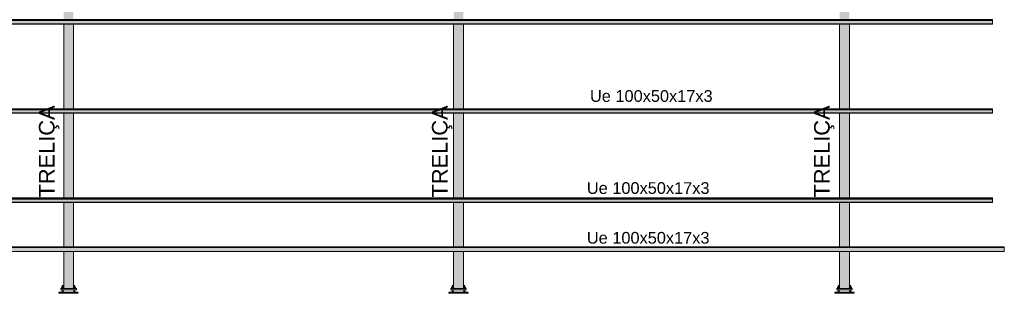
# Model space of a CAD drawing. Header units: metres. Extents: x 10.9 to 53.4, y -75.7 to 7.5.
# Tile 2 of 14: x 22.6 to 35.2, y -68.4 to -64.8. Entities that reach past the tile are written whole.
import ezdxf

# ---------------------------------------------------------------- set-up
doc = ezdxf.new("R2010")
doc.units = ezdxf.units.M
for name, color, linetype, lineweight in [('A-GENM', 7, 'Continuous', 18), ('A-GLAZ-CWMG', 7, 'Continuous', 18), ('G-ANNO-TEXT', 7, 'Continuous', 9), ('S-BEAM', 7, 'Continuous', 18)]:
    doc.layers.add(name, color=color, linetype=linetype, lineweight=lineweight)
doc.styles.add('Arial', font='arial.ttf', dxfattribs={"height": 0.15})
doc.styles.add('Arial_2', font='arial.ttf', dxfattribs={"height": 0.2})

# ---------------------------------------------------------------- blocks, each defined once
blk = doc.blocks.new('09-base-com-chumbadores-060523 - 09-base-com-chumbadores-060523-2683711-TRAVAMENTO DAS TRELIÇAS')
at = {"layer": 'A-GENM', "true_color": 0x7f7f7f}
blk.add_hatch(color=8, dxfattribs=at).paths.add_polyline_path([(28.278, -68.312), (28.308, -68.312), (28.308, -68.296), (28.108, -68.296), (28.108, -68.312), (28.187, -68.312)])
at = {"layer": 'A-GENM'}
for p, q in [((28.108, -68.296), (28.308, -68.296)), ((28.108, -68.296), (28.108, -68.312)), ((28.308, -68.312), (28.308, -68.296)), ((28.308, -68.312), (28.108, -68.312))]:
    blk.add_line(p, q, dxfattribs=at)
blk = doc.blocks.new('Chumbador - Chumbador-V18-TRAVAMENTO DAS TRELIÇAS')
at = {"layer": 'A-GENM', "true_color": 0x7f7f7f}
for points in [[(28.28, -68.262), (28.283, -68.262), (28.283, -68.258), (28.277, -68.258), (28.277, -68.262), (28.28, -68.262)], [(28.289, -68.262), (28.289, -68.262), (28.289, -68.258), (28.283, -68.258), (28.283, -68.262), (28.289, -68.262)], [(28.271, -68.346), (28.276, -68.343), (28.277, -68.338), (28.277, -68.336), (28.275, -68.34), (28.271, -68.342), (28.271, -68.346)]]:
    blk.add_hatch(color=8, dxfattribs=at).paths.add_polyline_path(points)
h = blk.add_hatch(color=8, dxfattribs=at)
h.paths.add_polyline_path([(28.162, -68.346), (28.271, -68.346), (28.271, -68.342), (28.146, -68.342), (28.146, -68.346), (28.148, -68.346)])
h.paths.add_polyline_path([(28.128, -68.346), (28.127, -68.342), (28.083, -68.342), (28.083, -68.346), (28.127, -68.346)])
at = {"layer": 'A-GENM'}
for p, q in [((28.277, -68.258), (28.277, -68.262)), ((28.283, -68.258), (28.277, -68.258)), ((28.289, -68.258), (28.283, -68.258)), ((28.289, -68.262), (28.289, -68.258)), ((28.127, -68.342), (28.083, -68.342)), ((28.083, -68.342), (28.083, -68.345)), ((28.271, -68.342), (28.14, -68.342))]:
    blk.add_line(p, q, dxfattribs=at)
at = {"layer": 'A-GENM', "flags": 128}
blk.add_lwpolyline([(28.277, -68.335), (28.274, -68.341), (28.271, -68.342)], dxfattribs=at)
blk = doc.blocks.new('Chumbador - Chumbador-V19-TRAVAMENTO DAS TRELIÇAS')
at = {"layer": 'A-GENM', "true_color": 0x7f7f7f}
for points in [[(28.127, -68.262), (28.133, -68.262), (28.133, -68.258), (28.127, -68.258), (28.127, -68.262)], [(28.139, -68.262), (28.139, -68.262), (28.139, -68.258), (28.133, -68.258), (28.133, -68.262), (28.139, -68.262)], [(28.146, -68.346), (28.146, -68.342), (28.141, -68.34), (28.139, -68.337), (28.14, -68.341), (28.141, -68.344), (28.145, -68.346)]]:
    blk.add_hatch(color=8, dxfattribs=at).paths.add_polyline_path(points)
h = blk.add_hatch(color=8, dxfattribs=at)
h.paths.add_polyline_path([(28.146, -68.346), (28.271, -68.346), (28.271, -68.342), (28.271, -68.342), (28.146, -68.342), (28.146, -68.345)])
h.paths.add_polyline_path([(28.288, -68.346), (28.333, -68.346), (28.333, -68.342), (28.289, -68.342), (28.289, -68.345)])
at = {"layer": 'A-GENM'}
for p, q in [((28.127, -68.258), (28.127, -68.262)), ((28.133, -68.258), (28.127, -68.258)), ((28.139, -68.258), (28.133, -68.258)), ((28.139, -68.262), (28.139, -68.258)), ((28.276, -68.342), (28.146, -68.342)), ((28.333, -68.342), (28.289, -68.342)), ((28.333, -68.345), (28.333, -68.342))]:
    blk.add_line(p, q, dxfattribs=at)
at = {"layer": 'A-GENM', "flags": 128}
blk.add_lwpolyline([(28.146, -68.342), (28.14, -68.339), (28.139, -68.335)], dxfattribs=at)
blk = doc.blocks.new('Porca - Porca-2380493-TRAVAMENTO DAS TRELIÇAS')
at = {"layer": 'A-GENM', "true_color": 0x7f7f7f}
for points in [[(28.283, -68.296), (28.283, -68.28), (28.271, -68.28), (28.271, -68.287), (28.267, -68.296), (28.278, -68.296)], [(28.283, -68.296), (28.299, -68.296), (28.299, -68.28), (28.283, -68.28)]]:
    blk.add_hatch(color=8, dxfattribs=at).paths.add_polyline_path(points)
at = {"layer": 'A-GENM'}
for p, q in [((28.267, -68.293), (28.267, -68.296)), ((28.271, -68.28), (28.283, -68.28)), ((28.283, -68.28), (28.299, -68.28)), ((28.283, -68.296), (28.283, -68.28)), ((28.299, -68.28), (28.299, -68.296))]:
    blk.add_line(p, q, dxfattribs=at)
blk = doc.blocks.new('Porca - Porca-V20-TRAVAMENTO DAS TRELIÇAS')
at = {"layer": 'A-GENM', "true_color": 0x7f7f7f}
for points in [[(28.117, -68.296), (28.133, -68.296), (28.133, -68.28), (28.117, -68.28)], [(28.149, -68.296), (28.149, -68.296), (28.149, -68.293), (28.149, -68.293), (28.146, -68.286), (28.146, -68.28), (28.133, -68.28), (28.133, -68.296), (28.149, -68.296)]]:
    blk.add_hatch(color=8, dxfattribs=at).paths.add_polyline_path(points)
at = {"layer": 'A-GENM'}
for p, q in [((28.117, -68.28), (28.133, -68.28)), ((28.117, -68.28), (28.117, -68.296)), ((28.133, -68.28), (28.146, -68.28)), ((28.133, -68.296), (28.133, -68.28)), ((28.149, -68.293), (28.149, -68.296))]:
    blk.add_line(p, q, dxfattribs=at)
blk = doc.blocks.new('Chumbador - Chumbador-V21-TRAVAMENTO DAS TRELIÇAS')
at = {"layer": 'A-GENM', "true_color": 0x7f7f7f}
h = blk.add_hatch(color=8, dxfattribs=at)
h.paths.add_polyline_path([(28.277, -68.339), (28.283, -68.339), (28.283, -68.312), (28.277, -68.312), (28.277, -68.325)])
h.paths.add_polyline_path([(28.283, -68.28), (28.283, -68.262), (28.277, -68.262), (28.277, -68.28), (28.283, -68.28)])
h = blk.add_hatch(color=8, dxfattribs=at)
h.paths.add_polyline_path([(28.283, -68.339), (28.289, -68.339), (28.289, -68.312), (28.283, -68.312), (28.283, -68.325)])
h.paths.add_polyline_path([(28.283, -68.28), (28.289, -68.28), (28.289, -68.262), (28.283, -68.262)])
h = blk.add_hatch(color=8, dxfattribs=at)
h.paths.add_polyline_path([(28.146, -68.352), (28.271, -68.352), (28.271, -68.346), (28.146, -68.346), (28.146, -68.351)])
h.paths.add_polyline_path([(28.083, -68.352), (28.144, -68.351), (28.133, -68.347), (28.13, -68.346), (28.128, -68.346), (28.083, -68.346), (28.083, -68.35)])
for points in [[(28.187, -68.358), (28.271, -68.358), (28.271, -68.352), (28.083, -68.352), (28.083, -68.358), (28.142, -68.358)], [(28.271, -68.352), (28.28, -68.348), (28.283, -68.339), (28.277, -68.339), (28.275, -68.344), (28.271, -68.346), (28.271, -68.35)], [(28.271, -68.352), (28.284, -68.347), (28.286, -68.346), (28.288, -68.345), (28.289, -68.343), (28.289, -68.339), (28.283, -68.339), (28.28, -68.348), (28.275, -68.35)]]:
    blk.add_hatch(color=8, dxfattribs=at).paths.add_polyline_path(points)
at = {"layer": 'A-GENM'}
for p, q in [((28.277, -68.262), (28.277, -68.28)), ((28.283, -68.262), (28.277, -68.262)), ((28.289, -68.262), (28.283, -68.262)), ((28.289, -68.28), (28.289, -68.262)), ((28.271, -68.346), (28.083, -68.346)), ((28.083, -68.346), (28.083, -68.352)), ((28.083, -68.352), (28.083, -68.358)), ((28.083, -68.358), (28.271, -68.358)), ((28.271, -68.358), (28.274, -68.357)), ((28.277, -68.312), (28.277, -68.339)), ((28.289, -68.339), (28.289, -68.312))]:
    blk.add_line(p, q, dxfattribs=at)
at = {"layer": 'A-GENM', "flags": 128}
for points in [[(28.277, -68.339), (28.274, -68.345), (28.271, -68.346)], [(28.287, -68.347), (28.289, -68.344), (28.289, -68.339)]]:
    blk.add_lwpolyline(points, dxfattribs=at)
blk = doc.blocks.new('Chumbador - Chumbador-V22-TRAVAMENTO DAS TRELIÇAS')
at = {"layer": 'A-GENM', "true_color": 0x7f7f7f}
h = blk.add_hatch(color=8, dxfattribs=at)
h.paths.add_polyline_path([(28.133, -68.339), (28.133, -68.312), (28.127, -68.312), (28.127, -68.339), (28.132, -68.339)])
h.paths.add_polyline_path([(28.133, -68.28), (28.133, -68.28), (28.133, -68.262), (28.127, -68.262), (28.127, -68.28), (28.132, -68.28)])
h = blk.add_hatch(color=8, dxfattribs=at)
h.paths.add_polyline_path([(28.138, -68.339), (28.139, -68.339), (28.139, -68.312), (28.133, -68.312), (28.133, -68.339), (28.137, -68.339)])
h.paths.add_polyline_path([(28.135, -68.28), (28.139, -68.28), (28.139, -68.262), (28.133, -68.262), (28.134, -68.28)])
for points in [[(28.146, -68.352), (28.137, -68.348), (28.133, -68.339), (28.127, -68.339), (28.128, -68.345), (28.129, -68.346), (28.13, -68.346), (28.133, -68.347), (28.134, -68.348), (28.137, -68.349), (28.142, -68.351)], [(28.146, -68.352), (28.146, -68.346), (28.141, -68.344), (28.139, -68.339), (28.133, -68.339), (28.137, -68.348), (28.143, -68.351)], [(28.333, -68.358), (28.333, -68.352), (28.146, -68.352), (28.146, -68.358), (28.278, -68.358)]]:
    blk.add_hatch(color=8, dxfattribs=at).paths.add_polyline_path(points)
h = blk.add_hatch(color=8, dxfattribs=at)
h.paths.add_polyline_path([(28.278, -68.352), (28.333, -68.352), (28.333, -68.346), (28.286, -68.346), (28.284, -68.347), (28.283, -68.348), (28.28, -68.349), (28.271, -68.352), (28.275, -68.352)])
h.paths.add_polyline_path([(28.271, -68.352), (28.271, -68.346), (28.271, -68.346), (28.146, -68.346), (28.146, -68.352), (28.187, -68.352)])
at = {"layer": 'A-GENM'}
for p, q in [((28.127, -68.262), (28.127, -68.28)), ((28.133, -68.262), (28.127, -68.262)), ((28.139, -68.262), (28.133, -68.262)), ((28.139, -68.28), (28.139, -68.262)), ((28.127, -68.312), (28.127, -68.339)), ((28.127, -68.339), (28.13, -68.347)), ((28.139, -68.339), (28.139, -68.312)), ((28.333, -68.346), (28.146, -68.346)), ((28.146, -68.358), (28.333, -68.358)), ((28.333, -68.352), (28.333, -68.346)), ((28.333, -68.358), (28.333, -68.352))]:
    blk.add_line(p, q, dxfattribs=at)
at = {"layer": 'A-GENM', "flags": 128}
for points in [[(28.146, -68.346), (28.14, -68.343), (28.139, -68.339)], [(28.141, -68.357), (28.141, -68.357), (28.146, -68.358)]]:
    blk.add_lwpolyline(points, dxfattribs=at)
blk = doc.blocks.new('Chumbador - Chumbador-V5-TRAVAMENTO DAS TRELIÇAS')
at = {"layer": 'A-GENM'}
blk.add_line((28.127, -54.467), (28.127, -54.47), dxfattribs=at)
blk = doc.blocks.new('Chumbador - Chumbador-V4-TRAVAMENTO DAS TRELIÇAS')
at = {"layer": 'A-GENM'}
blk.add_line((28.289, -54.47), (28.289, -54.469), dxfattribs=at)
blk = doc.blocks.new('Chumbador - Chumbador-V23-TRAVAMENTO DAS TRELIÇAS')
at = {"layer": 'A-GENM', "true_color": 0x7f7f7f}
for points in [[(23.277, -68.262), (23.283, -68.261), (23.283, -68.258), (23.277, -68.258), (23.277, -68.261)], [(23.289, -68.262), (23.289, -68.261), (23.289, -68.258), (23.283, -68.258), (23.283, -68.262), (23.289, -68.262)], [(23.271, -68.346), (23.276, -68.343), (23.277, -68.338), (23.277, -68.336), (23.275, -68.34), (23.271, -68.342), (23.271, -68.346)]]:
    blk.add_hatch(color=8, dxfattribs=at).paths.add_polyline_path(points)
h = blk.add_hatch(color=8, dxfattribs=at)
h.paths.add_polyline_path([(23.128, -68.346), (23.127, -68.342), (23.083, -68.342), (23.083, -68.346), (23.127, -68.346)])
h.paths.add_polyline_path([(23.162, -68.346), (23.271, -68.346), (23.271, -68.342), (23.146, -68.342), (23.146, -68.346), (23.148, -68.346)])
at = {"layer": 'A-GENM'}
for p, q in [((23.277, -68.258), (23.277, -68.261)), ((23.283, -68.258), (23.277, -68.258)), ((23.289, -68.258), (23.283, -68.258)), ((23.289, -68.261), (23.289, -68.258)), ((23.127, -68.342), (23.083, -68.342)), ((23.083, -68.342), (23.083, -68.345)), ((23.271, -68.342), (23.14, -68.342))]:
    blk.add_line(p, q, dxfattribs=at)
at = {"layer": 'A-GENM', "flags": 128}
blk.add_lwpolyline([(23.277, -68.335), (23.274, -68.341), (23.271, -68.342)], dxfattribs=at)
blk = doc.blocks.new('Chumbador - Chumbador-V24-TRAVAMENTO DAS TRELIÇAS')
at = {"layer": 'A-GENM', "true_color": 0x7f7f7f}
h = blk.add_hatch(color=8, dxfattribs=at)
h.paths.add_polyline_path([(23.283, -68.339), (23.283, -68.312), (23.277, -68.312), (23.277, -68.339), (23.282, -68.339)])
h.paths.add_polyline_path([(23.281, -68.28), (23.283, -68.28), (23.283, -68.262), (23.277, -68.262), (23.277, -68.28), (23.28, -68.28)])
h = blk.add_hatch(color=8, dxfattribs=at)
h.paths.add_polyline_path([(23.283, -68.339), (23.289, -68.339), (23.289, -68.312), (23.283, -68.312), (23.283, -68.325)])
h.paths.add_polyline_path([(23.286, -68.28), (23.289, -68.28), (23.289, -68.262), (23.283, -68.262), (23.284, -68.28), (23.285, -68.28)])
h = blk.add_hatch(color=8, dxfattribs=at)
h.paths.add_polyline_path([(23.083, -68.352), (23.144, -68.351), (23.133, -68.347), (23.13, -68.346), (23.128, -68.346), (23.083, -68.346), (23.083, -68.35)])
h.paths.add_polyline_path([(23.146, -68.352), (23.271, -68.352), (23.271, -68.346), (23.146, -68.346), (23.146, -68.351)])
for points in [[(23.271, -68.358), (23.271, -68.352), (23.083, -68.352), (23.083, -68.358), (23.264, -68.358)], [(23.271, -68.352), (23.28, -68.348), (23.283, -68.339), (23.277, -68.339), (23.275, -68.344), (23.271, -68.346), (23.271, -68.35)], [(23.271, -68.352), (23.284, -68.347), (23.286, -68.346), (23.288, -68.345), (23.289, -68.343), (23.289, -68.339), (23.283, -68.339), (23.279, -68.348), (23.275, -68.35)]]:
    blk.add_hatch(color=8, dxfattribs=at).paths.add_polyline_path(points)
at = {"layer": 'A-GENM'}
for p, q in [((23.277, -68.262), (23.277, -68.28)), ((23.283, -68.262), (23.277, -68.262)), ((23.289, -68.262), (23.283, -68.262)), ((23.289, -68.28), (23.289, -68.262)), ((23.271, -68.346), (23.083, -68.346)), ((23.083, -68.346), (23.083, -68.352)), ((23.083, -68.352), (23.083, -68.358)), ((23.083, -68.358), (23.271, -68.358)), ((23.271, -68.358), (23.274, -68.357)), ((23.277, -68.312), (23.277, -68.339)), ((23.289, -68.339), (23.289, -68.312))]:
    blk.add_line(p, q, dxfattribs=at)
at = {"layer": 'A-GENM', "flags": 128}
for points in [[(23.277, -68.339), (23.274, -68.345), (23.271, -68.346)], [(23.287, -68.347), (23.289, -68.344), (23.289, -68.339)]]:
    blk.add_lwpolyline(points, dxfattribs=at)
blk = doc.blocks.new('Chumbador - Chumbador-V25-TRAVAMENTO DAS TRELIÇAS')
at = {"layer": 'A-GENM', "true_color": 0x7f7f7f}
h = blk.add_hatch(color=8, dxfattribs=at)
h.paths.add_polyline_path([(23.128, -68.339), (23.133, -68.339), (23.133, -68.312), (23.127, -68.312), (23.127, -68.339)])
h.paths.add_polyline_path([(23.133, -68.28), (23.133, -68.262), (23.127, -68.262), (23.127, -68.28), (23.133, -68.28)])
h = blk.add_hatch(color=8, dxfattribs=at)
h.paths.add_polyline_path([(23.138, -68.339), (23.139, -68.339), (23.139, -68.312), (23.133, -68.312), (23.133, -68.339), (23.138, -68.339)])
h.paths.add_polyline_path([(23.138, -68.28), (23.139, -68.28), (23.139, -68.262), (23.133, -68.262), (23.134, -68.28), (23.137, -68.28)])
for points in [[(23.146, -68.352), (23.137, -68.348), (23.133, -68.339), (23.127, -68.339), (23.128, -68.344), (23.129, -68.346), (23.13, -68.346), (23.133, -68.347), (23.134, -68.348), (23.137, -68.349), (23.141, -68.35)], [(23.146, -68.352), (23.146, -68.346), (23.141, -68.344), (23.139, -68.339), (23.133, -68.339), (23.137, -68.348), (23.143, -68.351)], [(23.264, -68.358), (23.333, -68.358), (23.333, -68.352), (23.146, -68.352), (23.146, -68.358), (23.219, -68.358)]]:
    blk.add_hatch(color=8, dxfattribs=at).paths.add_polyline_path(points)
h = blk.add_hatch(color=8, dxfattribs=at)
h.paths.add_polyline_path([(23.264, -68.352), (23.271, -68.351), (23.271, -68.346), (23.271, -68.346), (23.146, -68.346), (23.146, -68.352), (23.219, -68.352)])
h.paths.add_polyline_path([(23.275, -68.352), (23.333, -68.352), (23.333, -68.346), (23.286, -68.346), (23.284, -68.347), (23.283, -68.348), (23.28, -68.349), (23.271, -68.352)])
at = {"layer": 'A-GENM'}
for p, q in [((23.127, -68.262), (23.127, -68.28)), ((23.133, -68.262), (23.127, -68.262)), ((23.139, -68.262), (23.133, -68.262)), ((23.139, -68.28), (23.139, -68.262)), ((23.127, -68.312), (23.127, -68.339)), ((23.127, -68.339), (23.13, -68.347)), ((23.139, -68.339), (23.139, -68.312)), ((23.333, -68.346), (23.146, -68.346)), ((23.146, -68.358), (23.333, -68.358)), ((23.333, -68.352), (23.333, -68.346)), ((23.333, -68.358), (23.333, -68.352))]:
    blk.add_line(p, q, dxfattribs=at)
at = {"layer": 'A-GENM', "flags": 128}
for points in [[(23.146, -68.346), (23.14, -68.343), (23.139, -68.339)], [(23.141, -68.357), (23.141, -68.357), (23.146, -68.358)]]:
    blk.add_lwpolyline(points, dxfattribs=at)
blk = doc.blocks.new('Chumbador - Chumbador-V30-TRAVAMENTO DAS TRELIÇAS')
at = {"layer": 'A-GENM', "true_color": 0x7f7f7f}
for points in [[(33.227, -68.262), (33.233, -68.261), (33.233, -68.258), (33.227, -68.258), (33.227, -68.261)], [(33.239, -68.262), (33.239, -68.261), (33.239, -68.258), (33.233, -68.258), (33.233, -68.262), (33.239, -68.262)], [(33.221, -68.346), (33.225, -68.344), (33.227, -68.338), (33.227, -68.336), (33.225, -68.34), (33.221, -68.342), (33.221, -68.346)]]:
    blk.add_hatch(color=8, dxfattribs=at).paths.add_polyline_path(points)
h = blk.add_hatch(color=8, dxfattribs=at)
h.paths.add_polyline_path([(33.218, -68.346), (33.221, -68.346), (33.221, -68.342), (33.096, -68.342), (33.096, -68.346), (33.201, -68.346)])
h.paths.add_polyline_path([(33.033, -68.346), (33.078, -68.346), (33.077, -68.342), (33.033, -68.342), (33.033, -68.345)])
at = {"layer": 'A-GENM'}
for p, q in [((33.227, -68.258), (33.227, -68.261)), ((33.233, -68.258), (33.227, -68.258)), ((33.239, -68.258), (33.233, -68.258)), ((33.239, -68.261), (33.239, -68.258)), ((33.077, -68.342), (33.033, -68.342)), ((33.033, -68.342), (33.033, -68.345)), ((33.221, -68.342), (33.09, -68.342))]:
    blk.add_line(p, q, dxfattribs=at)
at = {"layer": 'A-GENM', "flags": 128}
blk.add_lwpolyline([(33.227, -68.335), (33.224, -68.341), (33.221, -68.342)], dxfattribs=at)
blk = doc.blocks.new('Chumbador - Chumbador-V31-TRAVAMENTO DAS TRELIÇAS')
at = {"layer": 'A-GENM', "true_color": 0x7f7f7f}
for points in [[(33.077, -68.262), (33.083, -68.261), (33.083, -68.258), (33.077, -68.258), (33.077, -68.261)], [(33.089, -68.262), (33.089, -68.261), (33.089, -68.258), (33.083, -68.258), (33.083, -68.262), (33.089, -68.262)], [(33.096, -68.346), (33.096, -68.342), (33.091, -68.34), (33.089, -68.337), (33.09, -68.341), (33.091, -68.344), (33.095, -68.346)]]:
    blk.add_hatch(color=8, dxfattribs=at).paths.add_polyline_path(points)
h = blk.add_hatch(color=8, dxfattribs=at)
h.paths.add_polyline_path([(33.096, -68.346), (33.221, -68.346), (33.221, -68.342), (33.221, -68.342), (33.096, -68.342), (33.096, -68.345)])
h.paths.add_polyline_path([(33.239, -68.346), (33.283, -68.346), (33.283, -68.342), (33.239, -68.342), (33.239, -68.345), (33.238, -68.346)])
at = {"layer": 'A-GENM'}
for p, q in [((33.077, -68.258), (33.077, -68.261)), ((33.083, -68.258), (33.077, -68.258)), ((33.089, -68.258), (33.083, -68.258)), ((33.089, -68.261), (33.089, -68.258)), ((33.226, -68.342), (33.096, -68.342)), ((33.283, -68.342), (33.239, -68.342)), ((33.283, -68.345), (33.283, -68.342))]:
    blk.add_line(p, q, dxfattribs=at)
at = {"layer": 'A-GENM', "flags": 128}
blk.add_lwpolyline([(33.096, -68.342), (33.09, -68.339), (33.089, -68.335)], dxfattribs=at)
blk = doc.blocks.new('Chumbador - Chumbador-V32-TRAVAMENTO DAS TRELIÇAS')
at = {"layer": 'A-GENM', "true_color": 0x7f7f7f}
h = blk.add_hatch(color=8, dxfattribs=at)
h.paths.add_polyline_path([(33.233, -68.339), (33.233, -68.312), (33.227, -68.312), (33.227, -68.339), (33.232, -68.339)])
h.paths.add_polyline_path([(33.231, -68.28), (33.233, -68.28), (33.233, -68.262), (33.227, -68.262), (33.227, -68.28), (33.23, -68.28)])
h = blk.add_hatch(color=8, dxfattribs=at)
h.paths.add_polyline_path([(33.233, -68.339), (33.239, -68.339), (33.239, -68.312), (33.233, -68.312), (33.233, -68.325)])
h.paths.add_polyline_path([(33.233, -68.28), (33.239, -68.28), (33.239, -68.262), (33.233, -68.262)])
h = blk.add_hatch(color=8, dxfattribs=at)
h.paths.add_polyline_path([(33.033, -68.352), (33.094, -68.351), (33.083, -68.347), (33.08, -68.346), (33.078, -68.346), (33.033, -68.346), (33.033, -68.35)])
h.paths.add_polyline_path([(33.201, -68.352), (33.221, -68.352), (33.221, -68.346), (33.096, -68.346), (33.096, -68.352), (33.156, -68.352)])
for points in [[(33.111, -68.358), (33.221, -68.358), (33.221, -68.352), (33.033, -68.352), (33.033, -68.358), (33.066, -68.358)], [(33.221, -68.352), (33.23, -68.348), (33.233, -68.339), (33.227, -68.339), (33.225, -68.344), (33.221, -68.346), (33.221, -68.35)], [(33.221, -68.352), (33.234, -68.347), (33.236, -68.346), (33.238, -68.345), (33.239, -68.343), (33.239, -68.339), (33.233, -68.339), (33.229, -68.348), (33.224, -68.35)]]:
    blk.add_hatch(color=8, dxfattribs=at).paths.add_polyline_path(points)
at = {"layer": 'A-GENM'}
for p, q in [((33.227, -68.262), (33.227, -68.28)), ((33.233, -68.262), (33.227, -68.262)), ((33.239, -68.262), (33.233, -68.262)), ((33.239, -68.28), (33.239, -68.262)), ((33.221, -68.346), (33.033, -68.346)), ((33.033, -68.346), (33.033, -68.352)), ((33.033, -68.352), (33.033, -68.358)), ((33.033, -68.358), (33.221, -68.358)), ((33.221, -68.358), (33.224, -68.357)), ((33.227, -68.312), (33.227, -68.339)), ((33.239, -68.339), (33.239, -68.312))]:
    blk.add_line(p, q, dxfattribs=at)
at = {"layer": 'A-GENM', "flags": 128}
for points in [[(33.227, -68.339), (33.224, -68.345), (33.221, -68.346)], [(33.237, -68.347), (33.239, -68.344), (33.239, -68.339)]]:
    blk.add_lwpolyline(points, dxfattribs=at)
blk = doc.blocks.new('Chumbador - Chumbador-V33-TRAVAMENTO DAS TRELIÇAS')
at = {"layer": 'A-GENM', "true_color": 0x7f7f7f}
h = blk.add_hatch(color=8, dxfattribs=at)
h.paths.add_polyline_path([(33.083, -68.339), (33.083, -68.312), (33.077, -68.312), (33.077, -68.339), (33.082, -68.339)])
h.paths.add_polyline_path([(33.083, -68.28), (33.083, -68.28), (33.083, -68.262), (33.077, -68.262), (33.077, -68.28), (33.082, -68.28)])
h = blk.add_hatch(color=8, dxfattribs=at)
h.paths.add_polyline_path([(33.088, -68.339), (33.089, -68.339), (33.089, -68.312), (33.083, -68.312), (33.083, -68.339), (33.088, -68.339)])
h.paths.add_polyline_path([(33.088, -68.28), (33.089, -68.28), (33.089, -68.262), (33.083, -68.262), (33.084, -68.28), (33.088, -68.28)])
for points in [[(33.096, -68.352), (33.087, -68.348), (33.083, -68.339), (33.077, -68.339), (33.078, -68.345), (33.079, -68.346), (33.08, -68.346), (33.083, -68.347), (33.084, -68.348), (33.087, -68.349), (33.091, -68.35)], [(33.096, -68.352), (33.096, -68.346), (33.091, -68.344), (33.089, -68.339), (33.083, -68.339), (33.087, -68.348), (33.093, -68.351)], [(33.201, -68.358), (33.283, -68.358), (33.283, -68.352), (33.096, -68.352), (33.096, -68.358), (33.156, -68.358)]]:
    blk.add_hatch(color=8, dxfattribs=at).paths.add_polyline_path(points)
h = blk.add_hatch(color=8, dxfattribs=at)
h.paths.add_polyline_path([(33.221, -68.352), (33.221, -68.346), (33.221, -68.346), (33.096, -68.346), (33.096, -68.352), (33.201, -68.352)])
h.paths.add_polyline_path([(33.23, -68.352), (33.283, -68.352), (33.283, -68.346), (33.236, -68.346), (33.234, -68.347), (33.233, -68.348), (33.23, -68.349), (33.221, -68.352), (33.225, -68.352)])
at = {"layer": 'A-GENM'}
for p, q in [((33.077, -68.262), (33.077, -68.28)), ((33.083, -68.262), (33.077, -68.262)), ((33.089, -68.262), (33.083, -68.262)), ((33.089, -68.28), (33.089, -68.262)), ((33.077, -68.312), (33.077, -68.339)), ((33.077, -68.339), (33.08, -68.347)), ((33.089, -68.339), (33.089, -68.312)), ((33.283, -68.346), (33.096, -68.346)), ((33.096, -68.358), (33.283, -68.358)), ((33.283, -68.352), (33.283, -68.346)), ((33.283, -68.358), (33.283, -68.352))]:
    blk.add_line(p, q, dxfattribs=at)
at = {"layer": 'A-GENM', "flags": 128}
for points in [[(33.096, -68.346), (33.09, -68.343), (33.089, -68.339)], [(33.091, -68.357), (33.091, -68.357), (33.096, -68.358)]]:
    blk.add_lwpolyline(points, dxfattribs=at)
blk = doc.blocks.new('Rectangular Mullion - Perfil Ue-2686218-TRAVAMENTO DAS TRELIÇAS')
at = {"layer": 'A-GLAZ-CWMG', "true_color": 0xc0c0c0}
for points in [[(35.053, -67.136), (35.057, -67.136), (35.057, -67.135), (11.739, -67.135), (11.739, -67.136), (34.873, -67.136)], [(35.053, -67.139), (35.057, -67.139), (35.057, -67.136), (11.739, -67.136), (11.739, -67.139), (34.873, -67.139)], [(35.053, -67.143), (35.057, -67.143), (35.057, -67.139), (11.739, -67.139), (11.739, -67.143), (34.873, -67.143)], [(35.053, -67.144), (35.057, -67.144), (35.057, -67.143), (11.739, -67.143), (11.739, -67.144), (34.873, -67.144)], [(23.49, -67.149), (35.057, -67.149), (35.057, -67.144), (11.739, -67.144), (11.739, -67.149), (23.309, -67.149)], [(35.053, -67.19), (35.057, -67.19), (35.057, -67.149), (11.739, -67.149), (11.739, -67.19), (34.873, -67.19)], [(29.813, -67.194), (35.057, -67.193), (35.057, -67.19), (11.739, -67.19), (11.739, -67.194), (29.452, -67.194)]]:
    blk.add_hatch(color=9, dxfattribs=at).paths.add_polyline_path(points)
at = {"layer": 'A-GLAZ-CWMG'}
for p, q in [((35.057, -67.135), (11.739, -67.135)), ((11.739, -67.136), (11.739, -67.135)), ((11.739, -67.135), (11.739, -67.135)), ((35.057, -67.135), (11.739, -67.135)), ((11.739, -67.139), (11.739, -67.136)), ((35.057, -67.136), (11.739, -67.136)), ((11.739, -67.143), (11.739, -67.139)), ((35.057, -67.139), (11.739, -67.139)), ((35.057, -67.139), (11.739, -67.139)), ((11.739, -67.144), (11.739, -67.143)), ((35.057, -67.143), (11.739, -67.143)), ((11.739, -67.144), (11.739, -67.149)), ((35.057, -67.144), (11.739, -67.144)), ((11.739, -67.19), (11.739, -67.149)), ((35.057, -67.149), (11.739, -67.149)), ((35.057, -67.135), (35.057, -67.135)), ((35.057, -67.135), (35.057, -67.136)), ((35.057, -67.136), (35.057, -67.139)), ((35.057, -67.139), (35.057, -67.143)), ((35.057, -67.143), (35.057, -67.144)), ((35.057, -67.149), (35.057, -67.144)), ((35.057, -67.149), (35.057, -67.19)), ((11.739, -67.19), (11.739, -67.194)), ((35.057, -67.19), (11.739, -67.19)), ((11.739, -67.194), (35.057, -67.194)), ((35.057, -67.194), (35.057, -67.19))]:
    blk.add_line(p, q, dxfattribs=at)
blk = doc.blocks.new('Perfil Ue 100x50x17x3 - Perfil Ue 100x50x17x3-2687038-TRAVAMENTO DAS TRELIÇAS')
at = {"layer": 'S-BEAM', "true_color": 0xff0000}
for points in [[(-57.173, 50.699), (-57.172, 50.695), (-35.263, 59.105), (-35.264, 59.109), (-56.861, 50.819)], [(-56.86, 50.815), (-57.172, 50.695), (-57.157, 50.657), (-35.248, 59.067), (-35.263, 59.105), (-56.522, 50.944)], [(-56.845, 50.777), (-57.157, 50.657), (-57.156, 50.652), (-35.246, 59.063), (-35.248, 59.067), (-56.508, 50.906)], [(-57.156, 50.652), (-57.155, 50.651), (-35.246, 59.061), (-35.246, 59.062), (-56.843, 50.772)], [(-57.155, 50.651), (-57.154, 50.648), (-35.244, 59.058), (-35.246, 59.061), (-56.843, 50.771)], [(-57.154, 50.648), (-57.153, 50.645), (-35.243, 59.055), (-35.244, 59.058), (-56.842, 50.768)], [(-57.153, 50.645), (-57.152, 50.644), (-35.243, 59.054), (-35.243, 59.055), (-56.84, 50.765)]]:
    blk.add_hatch(color=1, dxfattribs=at).paths.add_polyline_path(points)
at = {"layer": 'S-BEAM'}
for p, q in [((-35.264, 59.109), (-57.173, 50.699)), ((-57.155, 50.651), (-35.246, 59.061)), ((-35.244, 59.058), (-57.154, 50.648)), ((-57.153, 50.645), (-35.243, 59.055)), ((-57.152, 50.644), (-35.243, 59.054)), ((-57.173, 50.699), (-57.172, 50.695)), ((-57.157, 50.657), (-57.172, 50.695)), ((-57.157, 50.657), (-57.156, 50.652)), ((-57.155, 50.651), (-57.156, 50.652)), ((-57.154, 50.648), (-57.155, 50.651)), ((-57.153, 50.645), (-57.154, 50.648)), ((-57.152, 50.644), (-57.153, 50.645)), ((-57.152, 50.644), (-57.152, 50.644))]:
    blk.add_line(p, q, dxfattribs=at)

msp = doc.modelspace()

# ---------------------------------------------------------------- hatches: boundary and pattern name
at = {"layer": 'S-BEAM', "true_color": 0x007d00}
h = msp.add_hatch(color=96, dxfattribs=at)
h.paths.add_polyline_path([(23.1457, -67.761442), (23.1553, -67.760969), (23.1553, -67.193567), (23.1457, -67.193567), (23.1457, -67.687792)])
h.paths.add_polyline_path([(23.1553, -67.13465), (23.1553, -66.049422), (23.1457, -66.049422), (23.145993, -67.13465), (23.149227, -67.13465)])
h.paths.add_polyline_path([(23.1553, -65.990506), (23.1553, -64.905278), (23.1457, -64.905278), (23.1457, -65.990506), (23.150439, -65.990506)])
h.paths.add_polyline_path([(23.1553, -64.846361), (23.1553, -63.761133), (23.1457, -63.761133), (23.1457, -64.846361), (23.151652, -64.846361)])
h.paths.add_polyline_path([(23.1553, -63.702217), (23.1553, -62.616989), (23.1457, -62.616989), (23.1457, -63.702217), (23.152865, -63.702217)])
h.paths.add_polyline_path([(23.1457, -62.558072), (23.1553, -62.557619), (23.155228, -61.472844), (23.1457, -61.472844), (23.1457, -62.556651)])
h.paths.add_polyline_path([(23.15529, -61.413927), (23.1553, -61.413927), (23.1553, -61.40445), (23.1457, -61.40445), (23.1457, -61.413927), (23.148512, -61.413927)])
h = msp.add_hatch(color=96, dxfattribs=at)
h.paths.add_polyline_path([(23.2611, -67.761442), (23.2611, -67.193567), (23.1553, -67.193567), (23.1553, -67.761442), (23.218518, -67.761442)])
h.paths.add_polyline_path([(23.1553, -67.13465), (23.2611, -67.13465), (23.2611, -66.049422), (23.1553, -66.049422), (23.1553, -67.050394)])
h.paths.add_polyline_path([(23.1553, -65.990506), (23.2611, -65.990506), (23.2611, -64.905278), (23.1553, -64.905278), (23.1553, -65.903078)])
h.paths.add_polyline_path([(23.2611, -64.846361), (23.2611, -63.761133), (23.1553, -63.761133), (23.1553, -64.846361)])
h.paths.add_polyline_path([(23.2611, -63.702217), (23.2611, -62.616989), (23.1553, -62.616989), (23.1553, -63.702217)])
h.paths.add_polyline_path([(23.1553, -62.558072), (23.2611, -62.558072), (23.2611, -61.472844), (23.1553, -61.472844), (23.1553, -62.46113)])
h.paths.add_polyline_path([(23.1553, -61.413927), (23.2611, -61.413927), (23.2611, -61.40445), (23.1553, -61.40445)])
h = msp.add_hatch(color=96, dxfattribs=at)
h.paths.add_polyline_path([(23.2611, -67.761442), (23.2707, -67.761442), (23.270432, -67.193567), (23.2611, -67.193567), (23.2611, -67.760969)])
h.paths.add_polyline_path([(23.2611, -67.13465), (23.2707, -67.13465), (23.2707, -66.049422), (23.2611, -66.049422), (23.2611, -67.134179)])
h.paths.add_polyline_path([(23.2611, -65.990506), (23.2707, -65.990506), (23.2707, -64.905278), (23.2611, -64.905278), (23.2611, -65.990039)])
h.paths.add_polyline_path([(23.2611, -64.846361), (23.2707, -64.846361), (23.2707, -63.761133), (23.2611, -63.761133), (23.2611, -64.845899)])
h.paths.add_polyline_path([(23.268898, -63.702217), (23.2707, -63.702217), (23.2707, -62.616989), (23.2611, -62.616989), (23.2611, -63.702217), (23.267888, -63.702217)])
h.paths.add_polyline_path([(23.2611, -62.558072), (23.2707, -62.558072), (23.2707, -61.472844), (23.2611, -61.472844), (23.2611, -62.557619)])
h.paths.add_polyline_path([(23.267892, -61.413927), (23.2707, -61.413927), (23.2707, -61.40445), (23.2611, -61.40445), (23.26111, -61.413927), (23.267888, -61.413927)])
h = msp.add_hatch(color=96, dxfattribs=at)
h.paths.add_polyline_path([(28.1457, -67.761442), (28.1553, -67.760969), (28.1553, -67.193567), (28.1457, -67.193567), (28.1457, -67.687792)])
h.paths.add_polyline_path([(28.1457, -67.13465), (28.1553, -67.134179), (28.1553, -66.049422), (28.1457, -66.049422), (28.1457, -67.050394)])
h.paths.add_polyline_path([(28.1457, -65.990506), (28.1553, -65.990039), (28.1553, -64.905278), (28.1457, -64.905278), (28.1457, -65.903078)])
h.paths.add_polyline_path([(28.1553, -64.846361), (28.1553, -63.761133), (28.1457, -63.761133), (28.1457, -64.846361), (28.151652, -64.846361)])
h.paths.add_polyline_path([(28.1553, -63.702217), (28.1553, -62.616989), (28.1457, -62.616989), (28.1457, -63.702217), (28.152865, -63.702217)])
h.paths.add_polyline_path([(28.1457, -62.558072), (28.1553, -62.557619), (28.155228, -61.472844), (28.1457, -61.472844), (28.1457, -62.556651)])
h.paths.add_polyline_path([(28.15529, -61.413927), (28.1553, -61.413927), (28.1553, -61.40445), (28.1457, -61.40445), (28.1457, -61.413927), (28.148512, -61.413927)])
h = msp.add_hatch(color=96, dxfattribs=at)
h.paths.add_polyline_path([(28.187317, -67.761442), (28.2611, -67.761442), (28.2611, -67.193567), (28.1553, -67.193567), (28.1553, -67.761442)])
h.paths.add_polyline_path([(28.1553, -67.13465), (28.2611, -67.13465), (28.2611, -66.049422), (28.1553, -66.049422), (28.1553, -67.050394)])
h.paths.add_polyline_path([(28.187317, -65.990506), (28.2611, -65.990506), (28.2611, -64.905278), (28.1553, -64.905278), (28.1553, -65.990506)])
h.paths.add_polyline_path([(28.2611, -64.846361), (28.2611, -63.761133), (28.1553, -63.761133), (28.1553, -64.846361), (28.187317, -64.846361)])
h.paths.add_polyline_path([(28.187317, -63.702217), (28.2611, -63.702217), (28.2611, -62.616989), (28.1553, -62.616989), (28.1553, -63.702217)])
h.paths.add_polyline_path([(28.1553, -62.558072), (28.2611, -62.558072), (28.2611, -61.472844), (28.1553, -61.472844), (28.1553, -62.46113)])
h.paths.add_polyline_path([(28.187317, -61.413927), (28.2611, -61.413927), (28.2611, -61.40445), (28.1553, -61.40445), (28.1553, -61.413927)])
h = msp.add_hatch(color=96, dxfattribs=at)
h.paths.add_polyline_path([(28.2611, -67.761442), (28.2707, -67.761442), (28.270432, -67.193567), (28.2611, -67.193567), (28.2611, -67.760969)])
h.paths.add_polyline_path([(28.270407, -67.13465), (28.2707, -67.13465), (28.2707, -66.049422), (28.2611, -66.049422), (28.2611, -67.13465), (28.267888, -67.13465)])
h.paths.add_polyline_path([(28.269904, -65.990506), (28.2707, -65.990506), (28.2707, -64.905278), (28.2611, -64.905278), (28.2611, -65.990506), (28.267888, -65.990506)])
h.paths.add_polyline_path([(28.2611, -64.846361), (28.2707, -64.846361), (28.2707, -63.761133), (28.2611, -63.761133), (28.2611, -64.845899)])
h.paths.add_polyline_path([(28.268898, -63.702217), (28.2707, -63.702217), (28.2707, -62.616989), (28.2611, -62.616989), (28.2611, -63.702217), (28.267888, -63.702217)])
h.paths.add_polyline_path([(28.2611, -62.558072), (28.2707, -62.558072), (28.2707, -61.472844), (28.2611, -61.472844), (28.2611, -62.557619)])
h.paths.add_polyline_path([(28.267892, -61.413927), (28.2707, -61.413927), (28.2707, -61.40445), (28.2611, -61.40445), (28.26111, -61.413927), (28.267888, -61.413927)])
h = msp.add_hatch(color=96, dxfattribs=at)
h.paths.add_polyline_path([(33.0957, -67.761442), (33.1053, -67.760969), (33.1053, -67.193567), (33.0957, -67.193567), (33.0957, -67.687792)])
h.paths.add_polyline_path([(33.1053, -67.13465), (33.1053, -66.049422), (33.0957, -66.049422), (33.095993, -67.13465), (33.099227, -67.13465)])
h.paths.add_polyline_path([(33.1053, -65.990506), (33.1053, -64.905278), (33.0957, -64.905278), (33.0957, -65.990506), (33.100439, -65.990506)])
h.paths.add_polyline_path([(33.1053, -64.846361), (33.1053, -63.761133), (33.0957, -63.761133), (33.0957, -64.846361), (33.101652, -64.846361)])
h.paths.add_polyline_path([(33.1053, -63.702217), (33.1053, -62.616989), (33.0957, -62.616989), (33.0957, -63.702217), (33.102865, -63.702217)])
h.paths.add_polyline_path([(33.0957, -62.558072), (33.1053, -62.557619), (33.105228, -61.472844), (33.0957, -61.472844), (33.0957, -62.556651)])
h.paths.add_polyline_path([(33.10529, -61.413927), (33.1053, -61.413927), (33.1053, -61.40445), (33.0957, -61.40445), (33.0957, -61.413927), (33.098512, -61.413927)])
h = msp.add_hatch(color=96, dxfattribs=at)
h.paths.add_polyline_path([(33.2111, -67.761442), (33.2111, -67.193567), (33.1053, -67.193567), (33.1053, -67.761442), (33.156115, -67.761442)])
h.paths.add_polyline_path([(33.1053, -67.13465), (33.2111, -67.13465), (33.2111, -66.049422), (33.1053, -66.049422), (33.1053, -67.050394)])
h.paths.add_polyline_path([(33.1053, -65.990506), (33.2111, -65.990506), (33.2111, -64.905278), (33.1053, -64.905278), (33.1053, -65.903078)])
h.paths.add_polyline_path([(33.2111, -64.846361), (33.2111, -63.761133), (33.1053, -63.761133), (33.1053, -64.846361)])
h.paths.add_polyline_path([(33.2111, -63.702217), (33.2111, -62.616989), (33.1053, -62.616989), (33.1053, -63.702217)])
h.paths.add_polyline_path([(33.1053, -62.558072), (33.2111, -62.558072), (33.2111, -61.472844), (33.1053, -61.472844), (33.1053, -62.46113)])
h.paths.add_polyline_path([(33.1053, -61.413927), (33.2111, -61.413927), (33.2111, -61.40445), (33.1053, -61.40445)])
h = msp.add_hatch(color=96, dxfattribs=at)
h.paths.add_polyline_path([(33.2111, -67.761442), (33.2207, -67.761442), (33.220432, -67.193567), (33.2111, -67.193567), (33.2111, -67.760969)])
h.paths.add_polyline_path([(33.2111, -67.13465), (33.2207, -67.13465), (33.2207, -66.049422), (33.2111, -66.049422), (33.2111, -67.134179)])
h.paths.add_polyline_path([(33.2111, -65.990506), (33.2207, -65.990506), (33.2207, -64.905278), (33.2111, -64.905278), (33.2111, -65.990039)])
h.paths.add_polyline_path([(33.2111, -64.846361), (33.2207, -64.846361), (33.2207, -63.761133), (33.2111, -63.761133), (33.2111, -64.845899)])
h.paths.add_polyline_path([(33.218898, -63.702217), (33.2207, -63.702217), (33.2207, -62.616989), (33.2111, -62.616989), (33.2111, -63.702217), (33.217888, -63.702217)])
h.paths.add_polyline_path([(33.2111, -62.558072), (33.2207, -62.558072), (33.2207, -61.472844), (33.2111, -61.472844), (33.2111, -62.557619)])
h.paths.add_polyline_path([(33.217892, -61.413927), (33.2207, -61.413927), (33.2207, -61.40445), (33.2111, -61.40445), (33.21111, -61.413927), (33.217888, -61.413927)])
for points in [[(23.1553, -68.296), (23.1553, -67.820359), (23.1457, -67.820359), (23.1457, -68.2864), (23.148512, -68.293188)], [(23.2611, -68.296), (23.2611, -67.820359), (23.1553, -67.820359), (23.1553, -68.296), (23.218518, -68.296)], [(23.2611, -68.296), (23.267888, -68.293188), (23.2707, -68.2864), (23.270527, -67.820359), (23.2611, -67.820359), (23.2611, -68.26145)], [(28.1553, -68.296), (28.1553, -67.820359), (28.1457, -67.820359), (28.1457, -68.2864), (28.148512, -68.293188)], [(28.2611, -68.296), (28.2611, -67.820359), (28.1553, -67.820359), (28.1553, -68.296), (28.187317, -68.296)], [(28.2611, -68.296), (28.267888, -68.293188), (28.2707, -68.2864), (28.270527, -67.820359), (28.2611, -67.820359), (28.2611, -68.19771)], [(33.1053, -68.296), (33.1053, -67.820359), (33.0957, -67.820359), (33.0957, -68.2864), (33.098512, -68.293188)], [(33.201285, -68.296), (33.2111, -68.296), (33.2111, -67.820359), (33.1053, -67.820359), (33.1053, -68.296), (33.156115, -68.296)], [(33.2111, -68.296), (33.217888, -68.293188), (33.2207, -68.2864), (33.220527, -67.820359), (33.2111, -67.820359), (33.2111, -68.26145)]]:
    msp.add_hatch(color=96, dxfattribs=at).paths.add_polyline_path(points)

# ---------------------------------------------------------------- linework, layer by layer
at = {"layer": 'S-BEAM'}
for p, q in [((23.1457, -64.905243), (23.1457, -65.990506)), ((23.2707, -65.990506), (23.2707, -64.905243)), ((28.1457, -64.905143), (28.1457, -65.990506)), ((28.2707, -65.990506), (28.2707, -64.905144)), ((33.0957, -64.905214), (33.0957, -65.990506)), ((33.2207, -65.990506), (33.2207, -64.905216)), ((23.1457, -66.049387), (23.1457, -67.13465)), ((23.2707, -67.13465), (23.2707, -66.049387)), ((28.1457, -66.049287), (28.1457, -67.13465)), ((28.2707, -67.13465), (28.2707, -66.049289)), ((33.0957, -66.049359), (33.0957, -67.13465)), ((33.2207, -67.13465), (33.2207, -66.049361)), ((23.1457, -67.193532), (23.1457, -67.761442)), ((23.2707, -67.761442), (23.2707, -67.193532)), ((28.1457, -67.193432), (28.1457, -67.761442)), ((28.2707, -67.761442), (28.2707, -67.193434)), ((33.0957, -67.193503), (33.0957, -67.761442)), ((33.2207, -67.761442), (33.2207, -67.193505)), ((23.1457, -67.820324), (23.1457, -68.2864)), ((23.2707, -68.2864), (23.2707, -67.820324)), ((28.1457, -67.820222), (28.1457, -68.2864)), ((28.2707, -68.2864), (28.2707, -67.820224)), ((33.0957, -67.820293), (33.0957, -68.2864)), ((33.2207, -68.2864), (33.2207, -67.820295)), ((23.2611, -68.296), (23.1553, -68.296)), ((23.1553, -68.296), (23.2611, -68.296)), ((28.2611, -68.296), (28.1553, -68.296)), ((28.1553, -68.296), (28.2611, -68.296)), ((33.2111, -68.296), (33.1053, -68.296)), ((33.1053, -68.296), (33.2111, -68.296))]:
    msp.add_line(p, q, dxfattribs=at)
at = {"layer": 'S-BEAM', "flags": 128}
for points in [[(23.1553, -68.296), (23.148512, -68.293188), (23.1457, -68.2864)], [(23.1457, -68.2864), (23.148512, -68.293188), (23.1553, -68.296)], [(23.2707, -68.2864), (23.267888, -68.293188), (23.2611, -68.296)], [(23.2611, -68.296), (23.267888, -68.293188), (23.2707, -68.2864)], [(28.1553, -68.296), (28.148512, -68.293188), (28.1457, -68.2864)], [(28.1457, -68.2864), (28.148512, -68.293188), (28.1553, -68.296)], [(28.2707, -68.2864), (28.267888, -68.293188), (28.2611, -68.296)], [(28.2611, -68.296), (28.267888, -68.293188), (28.2707, -68.2864)], [(33.1053, -68.296), (33.098512, -68.293188), (33.0957, -68.2864)], [(33.0957, -68.2864), (33.098512, -68.293188), (33.1053, -68.296)], [(33.2207, -68.2864), (33.217888, -68.293188), (33.2111, -68.296)], [(33.2111, -68.296), (33.217888, -68.293188), (33.2207, -68.2864)]]:
    msp.add_lwpolyline(points, dxfattribs=at)

# ---------------------------------------------------------------- block references
at = {"layer": 'A-GENM'}
for name, p in [('Chumbador - Chumbador-V23-TRAVAMENTO DAS TRELIÇAS', (0, 0)), ('Chumbador - Chumbador-V24-TRAVAMENTO DAS TRELIÇAS', (0, 0)), ('09-base-com-chumbadores-060523 - 09-base-com-chumbadores-060523-2683711-TRAVAMENTO DAS TRELIÇAS', (-5, 0)), ('Porca - Porca-V20-TRAVAMENTO DAS TRELIÇAS', (-5, 0)), ('Chumbador - Chumbador-V19-TRAVAMENTO DAS TRELIÇAS', (-5, 0)), ('Chumbador - Chumbador-V25-TRAVAMENTO DAS TRELIÇAS', (0, 0)), ('Porca - Porca-2380493-TRAVAMENTO DAS TRELIÇAS', (-5, 0)), ('Chumbador - Chumbador-V18-TRAVAMENTO DAS TRELIÇAS', (0, 0)), ('Chumbador - Chumbador-V21-TRAVAMENTO DAS TRELIÇAS', (0, 0)), ('09-base-com-chumbadores-060523 - 09-base-com-chumbadores-060523-2683711-TRAVAMENTO DAS TRELIÇAS', (0, 0)), ('Porca - Porca-V20-TRAVAMENTO DAS TRELIÇAS', (0, 0)), ('Chumbador - Chumbador-V19-TRAVAMENTO DAS TRELIÇAS', (0, 0)), ('Chumbador - Chumbador-V22-TRAVAMENTO DAS TRELIÇAS', (0, 0)), ('Porca - Porca-2380493-TRAVAMENTO DAS TRELIÇAS', (0, 0)), ('Chumbador - Chumbador-V30-TRAVAMENTO DAS TRELIÇAS', (0, 0)), ('Chumbador - Chumbador-V32-TRAVAMENTO DAS TRELIÇAS', (0, 0)), ('09-base-com-chumbadores-060523 - 09-base-com-chumbadores-060523-2683711-TRAVAMENTO DAS TRELIÇAS', (4.95, 0)), ('Porca - Porca-V20-TRAVAMENTO DAS TRELIÇAS', (4.95, 0)), ('Chumbador - Chumbador-V31-TRAVAMENTO DAS TRELIÇAS', (0, 0)), ('Chumbador - Chumbador-V33-TRAVAMENTO DAS TRELIÇAS', (0, 0)), ('Porca - Porca-2380493-TRAVAMENTO DAS TRELIÇAS', (4.95, 0))]:
    msp.add_blockref(name, p, dxfattribs=at)
at = {"layer": 'A-GENM', "rotation": 180}
for name, p in [('Chumbador - Chumbador-V4-TRAVAMENTO DAS TRELIÇAS', (51.4164, -122.8089)), ('Chumbador - Chumbador-V5-TRAVAMENTO DAS TRELIÇAS', (51.4164, -122.8089)), ('Chumbador - Chumbador-V4-TRAVAMENTO DAS TRELIÇAS', (56.4164, -122.8089)), ('Chumbador - Chumbador-V5-TRAVAMENTO DAS TRELIÇAS', (56.4164, -122.8089)), ('Chumbador - Chumbador-V4-TRAVAMENTO DAS TRELIÇAS', (61.3664, -122.8089)), ('Chumbador - Chumbador-V5-TRAVAMENTO DAS TRELIÇAS', (61.3664, -122.8089))]:
    msp.add_blockref(name, p, dxfattribs=at)
at = {"layer": 'A-GLAZ-CWMG'}
for p in [(0, 2.288289), (0, 1.144145), (0, 0)]:
    msp.add_blockref('Rectangular Mullion - Perfil Ue-2686218-TRAVAMENTO DAS TRELIÇAS', p, dxfattribs=at)
at = {"layer": 'S-BEAM', "rotation": 159.0000000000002}
msp.add_blockref('Perfil Ue 100x50x17x3 - Perfil Ue 100x50x17x3-2687038-TRAVAMENTO DAS TRELIÇAS', (0, 0), dxfattribs=at)

# ---------------------------------------------------------------- texts
at = {"layer": 'G-ANNO-TEXT', "char_height": 0.15, "width": 1.92805844, "attachment_point": 1, "style": 'Arial'}
for insert in [(29.894609, -65.752862), (29.854518, -66.933306), (29.854518, -67.571271)]:
    msp.add_mtext('Ue 100x50x17x3', dxfattribs=dict(at, insert=insert))
at = {"layer": 'G-ANNO-TEXT', "char_height": 0.2, "width": 1.43902906, "attachment_point": 1, "rotation": 90, "style": 'Arial_2'}
for insert in [(22.827838, -67.129121), (27.867838, -67.129121), (32.767838, -67.129121)]:
    msp.add_mtext('TRELIÇA', dxfattribs=dict(at, insert=insert))

doc.saveas('drawing.dxf')
